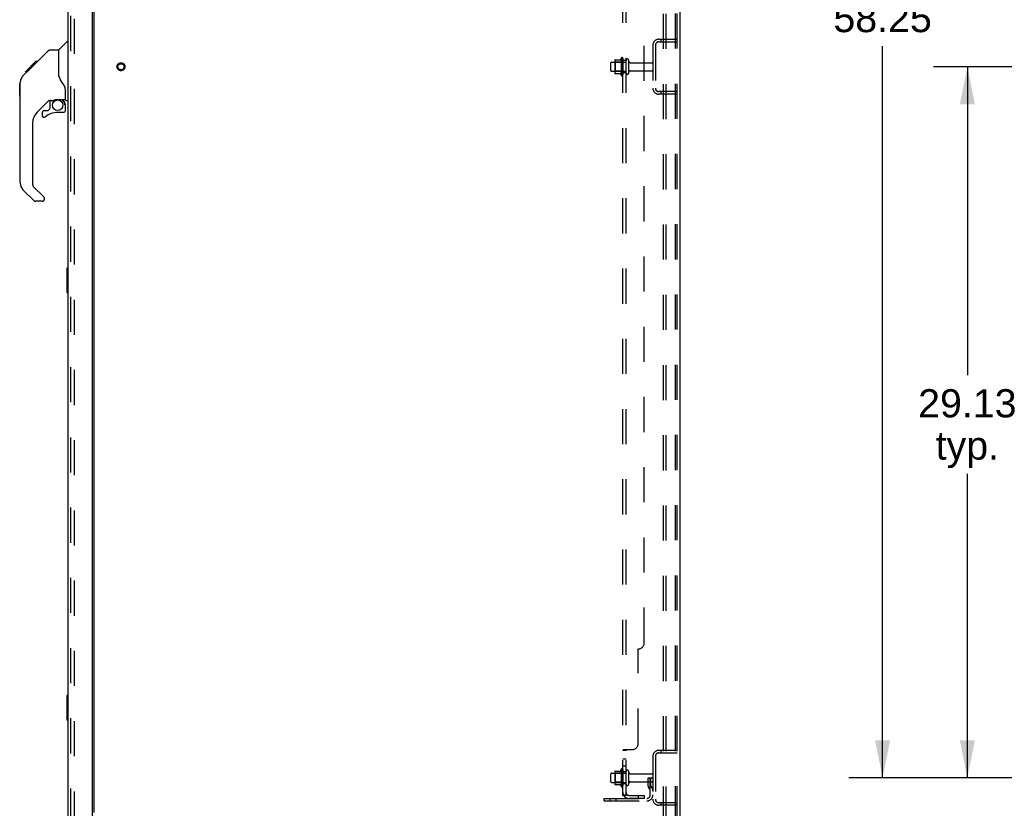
# Model space of a CAD drawing. Header units: inches. Extents: x 0 to 262, y 0 to 169.
# Tile 70 of 74: x 139 to 179, y 57 to 89. Entities that reach past the tile are written whole.
import ezdxf

# ---------------------------------------------------------------- set-up
doc = ezdxf.new("R2010")
doc.units = ezdxf.units.IN
doc.header["$LTSCALE"] = 14.384615
doc.header["$MEASUREMENT"] = 0
doc.linetypes.add('HIDDEN', pattern=[0.2, 0.1, -0.1])
doc.layers.get('0').update_dxf_attribs({"linetype": 'CONTINUOUS'})
for name, color, linetype in [('DEFAULT_2', 8, 'HIDDEN'), ('DIMENSIONS', 7, 'CONTINUOUS'), ('LEFTHAND_DOOR_ASSEMBLY', 7, 'CONTINUOUS'), ('RIGHTHAND_DOOR_ASSEMBLY', 7, 'CONTINUOUS'), ('SUBPANEL', 7, 'CONTINUOUS')]:
    doc.layers.add(name, color=color, linetype=linetype)
doc.styles.get("Standard").update_dxf_attribs({"font": 'arial.ttf'})
doc.dimstyles.new('DIMSTYLE_1', dxfattribs={"dimtxt": 1.153846, "dimasz": 1.538462, "dimexe": 0.09, "dimexo": 0.07, "dimgap": 0.0375, "dimtad": 0, "dimtih": 1, "dimtoh": 1, "dimzin": 4, "dimdsep": 46, "dimtxsty": 'Standard', "dimblk": '_FILLED', "dimblk1": '_FILLED', "dimblk2": '_FILLED', "dimcen": 0.09, "dimadec": 3, "dimazin": 1, "dimtfac": 1, "dimtdec": 3, "dimtofl": 0, "dimtmove": 0, "dimatfit": 3, "dimldrblk": '_FILLED', "dimfxl": 0, "dimtolj": 1, "dimtzin": 4, "dimarcsym": 0})

# ---------------------------------------------------------------- blocks, each defined once
blk = doc.blocks.new('_FILLED')
at = {"color": 0, "linetype": 'ByBlock'}
blk.add_solid([(0, 0), (-1, 0.2), (-1, -0.2)], dxfattribs=at)
blk = doc.blocks.new('*D2')
at = {"layer": 'DIMENSIONS', "color": 2, "linetype": 'Continuous'}
for p, q in [((141.08, 114.751), (146.402, 114.751)), ((163.705, 114.751), (158.382, 114.751))]:
    blk.add_line(p, q, dxfattribs=at)
at = {"layer": 'DIMENSIONS', "color": 2, "linetype": 'Continuous', "xscale": 1.5384615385, "yscale": 1.5384615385, "zscale": 1.5384615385, "rotation": 180}
blk.add_blockref('_FILLED', (141.08, 114.751), dxfattribs=at)
at = {"layer": 'DIMENSIONS', "color": 2, "linetype": 'Continuous', "xscale": 1.5384615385, "yscale": 1.5384615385, "zscale": 1.5384615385}
blk.add_blockref('_FILLED', (163.705, 114.751), dxfattribs=at)
at = {"layer": 'DIMENSIONS', "color": 2, "linetype": 'Continuous', "insert": (152.392, 115.328), "char_height": 1.15385, "width": 10.82642, "attachment_point": 2, "line_spacing_factor": 0.9}
blk.add_mtext('22.63 USABLE\\PDEPTH', dxfattribs=at)
blk = doc.blocks.new('*D4')
at = {"layer": 'DIMENSIONS', "color": 2, "linetype": 'Continuous'}
for p, q in [((183.889, 116.483), (172.958, 116.483)), ((174.343, 116.483), (174.343, 90.504)), ((174.343, 58.233), (174.343, 88.197)), ((183.889, 58.233), (172.958, 58.233))]:
    blk.add_line(p, q, dxfattribs=at)
at = {"layer": 'DIMENSIONS', "color": 2, "linetype": 'Continuous', "xscale": 1.5384615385, "yscale": 1.5384615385, "zscale": 1.5384615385}
for p, rotation in [((174.343, 116.483), 90), ((174.343, 58.233), 270)]:
    blk.add_blockref('_FILLED', p, dxfattribs=dict(at, rotation=rotation))
at = {"layer": 'DIMENSIONS', "color": 2, "linetype": 'Continuous', "insert": (174.343, 89.928), "char_height": 1.1538, "width": 4.03203, "attachment_point": 2, "line_spacing_factor": 0.9}
blk.add_mtext('58.25', dxfattribs=at)
blk = doc.blocks.new('*D6')
at = {"layer": 'DIMENSIONS', "color": 2, "linetype": 'Continuous'}
for p, q in [((183.889, 87.358), (176.431, 87.358)), ((177.815, 87.358), (177.815, 74.727)), ((177.815, 58.233), (177.815, 70.689)), ((183.889, 58.233), (176.431, 58.233))]:
    blk.add_line(p, q, dxfattribs=at)
at = {"layer": 'DIMENSIONS', "color": 2, "linetype": 'Continuous', "xscale": 1.5384615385, "yscale": 1.5384615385, "zscale": 1.5384615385}
for p, rotation in [((177.815, 87.358), 90), ((177.815, 58.233), 270)]:
    blk.add_blockref('_FILLED', p, dxfattribs=dict(at, rotation=rotation))
at = {"layer": 'DIMENSIONS', "color": 2, "linetype": 'Continuous', "insert": (177.815, 74.15), "char_height": 1.1538, "width": 4.03203, "attachment_point": 2, "line_spacing_factor": 0.9}
blk.add_mtext('29.13\\Ptyp.', dxfattribs=at)

msp = doc.modelspace()

# ---------------------------------------------------------------- linework, layer by layer
at = {"color": 3, "linetype": 'Continuous'}
for p, q in [((166.034, 121.254), (166.034, 53.462)), ((142.034, 56.806), (142.034, 117.91))]:
    msp.add_line(p, q, dxfattribs=at)
at = {"layer": 'DEFAULT_2', "color": 8, "linetype": 'HIDDEN'}
for p, q in [((165.355, 121.171), (165.355, 53.546)), ((165.459, 121.171), (165.459, 53.546)), ((165.856, 53.576), (165.856, 121.141)), ((165.93, 53.576), (165.93, 121.141)), ((141.221, 118.093), (141.221, 56.624)), ((165.176, 88.483), (165.93, 88.483)), ((165.176, 88.379), (165.93, 88.379)), ((165.258, 88.483), (165.258, 88.379)), ((164.93, 88.237), (164.93, 86.48)), ((165.034, 88.237), (165.034, 86.48)), ((163.235, 87.546), (163.83, 87.546)), ((163.369, 87.614), (163.369, 87.103)), ((163.389, 87.542), (163.369, 87.562)), ((163.379, 87.636), (163.607, 87.636)), ((163.685, 87.542), (163.389, 87.542)), ((163.389, 87.542), (163.389, 87.175)), ((163.635, 87.714), (163.635, 87.002)), ((163.685, 87.542), (163.705, 87.562)), ((163.685, 87.542), (163.685, 87.175)), ((163.705, 87.692), (163.705, 87.024)), ((163.83, 87.101), (163.83, 87.616)), ((163.94, 87.101), (163.94, 87.616)), ((163.205, 87.201), (163.205, 87.516)), ((163.235, 87.171), (163.83, 87.171)), ((163.389, 87.175), (163.369, 87.155)), ((163.685, 87.175), (163.389, 87.175)), ((163.685, 87.175), (163.705, 87.155)), ((164.002, 87.523), (164.9, 87.523)), ((164.002, 87.193), (164.9, 87.193)), ((163.379, 87.081), (163.607, 87.081)), ((165.93, 86.337), (165.176, 86.337)), ((165.258, 86.337), (165.258, 86.233)), ((165.93, 86.233), (165.176, 86.233)), ((165.176, 59.358), (165.93, 59.358)), ((165.258, 59.358), (165.258, 59.254)), ((164.93, 59.112), (164.93, 57.355)), ((165.034, 59.112), (165.034, 57.355)), ((165.176, 59.254), (165.93, 59.254)), ((163.379, 58.511), (163.607, 58.511)), ((163.635, 58.589), (163.635, 57.877)), ((163.705, 58.567), (163.705, 57.899)), ((163.205, 58.076), (163.205, 58.391)), ((163.235, 58.421), (163.83, 58.421)), ((163.369, 58.489), (163.369, 57.978)), ((163.389, 58.417), (163.369, 58.437)), ((163.685, 58.417), (163.389, 58.417)), ((163.389, 58.417), (163.389, 58.05)), ((163.685, 58.417), (163.705, 58.437)), ((163.685, 58.417), (163.685, 58.05)), ((163.83, 57.976), (163.83, 58.491)), ((163.94, 57.976), (163.94, 58.491)), ((164.002, 58.398), (164.9, 58.398)), ((164.736, 58.233), (164.826, 58.233)), ((164.736, 57.893), (164.736, 58.233)), ((164.826, 58.233), (164.93, 58.233)), ((164.826, 57.532), (164.826, 58.233)), ((164.84, 57.893), (164.84, 58.233)), ((164.93, 58.233), (164.891, 58.233)), ((163.235, 58.046), (163.83, 58.046)), ((163.389, 58.05), (163.369, 58.03)), ((163.379, 57.956), (163.607, 57.956)), ((163.685, 58.05), (163.389, 58.05)), ((163.685, 58.05), (163.705, 58.03)), ((164.002, 58.068), (164.9, 58.068)), ((164.84, 58.058), (164.736, 58.058)), ((164.757, 57.826), (164.806, 57.758)), ((164.842, 57.887), (164.891, 57.819)), ((162.93, 57.389), (164.683, 57.389)), ((162.93, 57.285), (162.93, 57.389)), ((162.93, 57.285), (164.683, 57.285)), ((163.177, 57.285), (163.177, 57.389)), ((163.433, 57.285), (163.433, 57.389)), ((165.93, 57.212), (165.176, 57.212)), ((165.93, 57.108), (165.176, 57.108)), ((165.258, 57.212), (165.258, 57.108))]:
    msp.add_line(p, q, dxfattribs=at)
for radius in [0.164, 0.124]:
    msp.add_circle((143.138, 87.358), radius, dxfattribs=at)
for centre, radius, start, end in [((165.176, 88.237), 0.246, 90, 180), ((165.176, 88.237), 0.142, 90, 180), ((163.235, 87.516), 0.03, 90, 180), ((163.379, 87.626), 0.01, 90, 174.8062), ((163.51, 87.614), 0.141, 174.7919, 180), ((163.588, 87.646), 0.01, 270, 336.0321), ((164.235, 87.358), 0.698, 149.3369, 156.0321), ((163.666, 87.692), 0.0384, 0, 145.5503), ((163.885, 87.616), 0.055, 360, 180), ((164.002, 87.586), 0.0625, 180, 270), ((163.235, 87.201), 0.03, 180, 270), ((164.002, 87.131), 0.0625, 90, 180), ((164.9, 87.493), 0.03, 360, 90), ((164.9, 87.223), 0.03, 270, 0), ((163.51, 87.103), 0.141, 180, 185.2081), ((163.379, 87.091), 0.01, 185.1938, 270), ((163.588, 87.071), 0.01, 23.9679, 90), ((164.235, 87.358), 0.698, 203.9679, 210.6631), ((163.666, 87.024), 0.0384, 214.4497, 360), ((163.885, 87.101), 0.055, 180, 0), ((165.176, 86.48), 0.246, 180, 270), ((165.176, 86.48), 0.142, 180, 270), ((165.176, 59.112), 0.246, 90, 180), ((165.176, 59.112), 0.142, 90, 180), ((163.379, 58.501), 0.01, 90, 174.8062), ((163.51, 58.489), 0.141, 174.7919, 180), ((163.588, 58.521), 0.01, 270, 336.0321), ((164.235, 58.233), 0.698, 149.3369, 156.0321), ((163.666, 58.567), 0.0384, 0, 145.5503), ((163.885, 58.491), 0.055, 360, 180), ((163.235, 58.391), 0.03, 90, 180), ((164.002, 58.461), 0.0625, 180, 270), ((164.9, 58.368), 0.03, 360, 90), ((164.9, 58.098), 0.03, 270, 0), ((163.235, 58.076), 0.03, 180, 270), ((163.51, 57.978), 0.141, 180, 185.2081), ((163.379, 57.966), 0.01, 185.1938, 270), ((163.588, 57.946), 0.01, 23.9679, 90), ((164.235, 58.233), 0.698, 203.9679, 210.6631), ((163.666, 57.899), 0.0384, 214.4497, 360), ((163.885, 57.976), 0.055, 180, 0), ((164.002, 58.006), 0.0625, 90, 180), ((164.85, 57.893), 0.114, 180, 215.7539), ((164.722, 57.697), 0.104, 0, 35.7539), ((164.85, 57.893), 0.01, 180, 215.7539), ((164.722, 57.697), 0.208, 0, 35.7539), ((164.683, 57.532), 0.246, 270, 360), ((164.683, 57.532), 0.142, 270, 360), ((165.176, 57.355), 0.246, 180, 270), ((165.176, 57.355), 0.142, 180, 270)]:
    msp.add_arc(centre, radius, start, end, dxfattribs=at)
at = {"layer": 'LEFTHAND_DOOR_ASSEMBLY', "color": 8, "linetype": 'HIDDEN'}
msp.add_line((141.08, 56.355), (141.08, 118.362), dxfattribs=at)
at = {"layer": 'LEFTHAND_DOOR_ASSEMBLY', "color": 7, "linetype": 'Continuous'}
for p, q in [((138.988, 86.652), (139.007, 86.672)), ((138.988, 86.175), (138.988, 86.652)), ((138.988, 86.175), (139.007, 86.156))]:
    msp.add_line(p, q, dxfattribs=at)
for centre, radius, start, end in [((139.44, 86.687), 0.433, 137.2727, 137.7614), ((140.661, 85.803), 0.197, 4.4998, 45), ((139.992, 85.486), 0.0787, 90, 180), ((140.779, 85.565), 0.0787, 270, 360), ((139.992, 85.367), 0.0787, 180, 309.5212), ((139.401, 82.6), 0.394, 180, 225), ((139.631, 81.925), 0.0787, 225, 232.5), ((139.631, 81.925), 0.0787, 240, 262.5), ((139.913, 81.925), 0.0787, 270, 279)]:
    msp.add_arc(centre, radius, start, end, dxfattribs=at)
at = {"layer": 'RIGHTHAND_DOOR_ASSEMBLY', "color": 3, "linetype": 'Continuous'}
for p, q in [((140.976, 56.355), (140.976, 118.362)), ((141.955, 118.484), (141.955, 56.232))]:
    msp.add_line(p, q, dxfattribs=at)
at = {"layer": 'RIGHTHAND_DOOR_ASSEMBLY', "color": 8, "linetype": 'HIDDEN'}
msp.add_line((141.08, 56.355), (141.08, 118.362), dxfattribs=at)
at = {"layer": 'RIGHTHAND_DOOR_ASSEMBLY', "color": 7, "linetype": 'Continuous'}
for p, q in [((140.588, 88.053), (140.886, 88.351)), ((140.976, 88.362), (140.913, 88.362)), ((139.541, 87.4), (140.165, 88.024)), ((140.221, 88.047), (140.582, 88.047)), ((140.582, 88.047), (140.582, 86.943)), ((139.233, 87.158), (139.642, 87.568)), ((139.642, 87.568), (139.644, 87.57)), ((139.709, 87.568), (139.642, 87.568)), ((139.643, 87.568), (139.709, 87.568)), ((139.644, 87.57), (139.711, 87.57)), ((139.122, 86.98), (139.401, 87.259)), ((139.228, 87.154), (139.232, 87.157)), ((139.228, 87.154), (139.295, 87.154)), ((139.232, 87.157), (139.298, 87.157)), ((139.233, 87.158), (139.299, 87.158)), ((139.381, 87.239), (139.314, 87.239)), ((139.4, 87.259), (139.534, 87.392)), ((139.4, 87.326), (139.467, 87.326)), ((139.428, 87.286), (139.401, 87.259)), ((139.462, 87.32), (139.428, 87.286)), ((139.505, 87.364), (139.462, 87.32)), ((139.549, 87.408), (139.482, 87.408)), ((139.541, 87.4), (139.505, 87.364)), ((139.559, 87.484), (139.626, 87.484)), ((140.601, 86.952), (140.582, 87.005)), ((140.63, 86.886), (140.601, 86.952)), ((139.007, 82.6), (139.007, 86.703)), ((140.858, 86.02), (140.858, 86.426)), ((140.194, 85.985), (139.692, 85.484)), ((140.228, 85.975), (140.228, 85.649)), ((140.27, 85.98), (140.358, 85.98)), ((140.543, 86.022), (140.838, 86.022)), ((140.72, 86.022), (140.8, 85.942)), ((140.792, 85.934), (140.786, 85.928)), ((140.897, 85.98), (140.976, 85.98)), ((139.992, 85.565), (140.144, 85.565)), ((140.153, 85.568), (140.224, 85.64)), ((140.838, 85.803), (140.858, 85.803)), ((140.858, 85.565), (140.858, 85.803)), ((139.913, 85.486), (139.913, 85.367)), ((140.779, 85.486), (140.543, 85.486)), ((139.519, 85.066), (139.519, 82.514)), ((139.575, 81.869), (139.123, 82.322)), ((139.542, 82.459), (139.978, 82.023)), ((139.992, 81.99), (139.992, 81.925)), ((139.913, 81.846), (139.631, 81.846)), ((140.916, 79.093), (140.916, 78.123)), ((140.976, 79.108), (140.931, 79.108)), ((140.963, 79.008), (140.963, 78.208)), ((140.931, 78.108), (140.976, 78.108)), ((140.916, 61.593), (140.916, 60.623)), ((140.976, 61.608), (140.931, 61.608)), ((140.963, 61.508), (140.963, 60.708)), ((140.931, 60.608), (140.976, 60.608))]:
    msp.add_line(p, q, dxfattribs=at)
for points in [[(140.165, 88.024), (140.173, 88.031), (140.182, 88.037), (140.191, 88.041), (140.201, 88.044), (140.211, 88.046), (140.221, 88.047)], [(139.122, 86.98), (139.102, 86.959), (139.077, 86.926), (139.055, 86.891), (139.038, 86.854), (139.024, 86.815), (139.014, 86.775), (139.009, 86.734), (139.007, 86.703)], [(140.805, 86.597), (140.754, 86.67), (140.705, 86.748), (140.664, 86.819), (140.63, 86.886)], [(140.858, 86.426), (140.857, 86.45), (140.852, 86.484), (140.843, 86.518), (140.831, 86.55), (140.816, 86.579), (140.805, 86.597)], [(140.358, 85.98), (140.359, 85.98), (140.367, 85.981), (140.375, 85.983), (140.385, 85.986), (140.397, 85.99), (140.41, 85.995), (140.425, 86), (140.442, 86.006), (140.459, 86.01), (140.478, 86.015), (140.497, 86.018), (140.516, 86.02), (140.534, 86.021), (140.543, 86.022)], [(140.838, 85.803), (140.837, 85.817), (140.836, 85.83), (140.833, 85.844), (140.829, 85.857), (140.824, 85.87), (140.818, 85.883), (140.812, 85.895), (140.804, 85.907), (140.795, 85.918), (140.786, 85.928)], [(140.8, 85.942), (140.8, 85.942), (140.799, 85.941), (140.799, 85.94), (140.797, 85.939), (140.796, 85.938), (140.792, 85.934)], [(140.961, 79.044), (140.961, 79.039), (140.962, 79.033), (140.962, 79.027), (140.962, 79.021), (140.962, 79.014), (140.963, 79.008)], [(140.963, 78.208), (140.962, 78.202), (140.962, 78.196), (140.962, 78.189), (140.962, 78.184), (140.961, 78.178), (140.961, 78.172)], [(140.961, 61.544), (140.961, 61.539), (140.962, 61.533), (140.962, 61.527), (140.962, 61.521), (140.962, 61.514), (140.963, 61.508)], [(140.963, 60.708), (140.962, 60.702), (140.962, 60.696), (140.962, 60.689), (140.962, 60.684), (140.961, 60.678), (140.961, 60.672)]]:
    msp.add_lwpolyline(points, dxfattribs=at)
msp.add_circle((140.543, 85.781), 0.217, dxfattribs=at)
for centre, radius, start, end in [((140.913, 88.323), 0.0394, 90, 135), ((140.602, 88.039), 0.0197, 135, 180), ((139.44, 86.687), 0.433, 137.2727, 137.7614), ((140.27, 85.783), 0.197, 90, 135), ((140.661, 85.803), 0.197, 0, 45), ((140.838, 86.041), 0.0197, 270, 360), ((140.897, 86.02), 0.0394, 180, 270), ((139.992, 85.486), 0.0787, 90, 180), ((140.144, 85.577), 0.0118, 270, 315), ((140.216, 85.649), 0.0118, 315, 360), ((140.779, 85.565), 0.0787, 270, 360), ((140.11, 85.066), 0.591, 135, 180), ((139.992, 85.367), 0.0787, 180, 309.5212), ((140.543, 84.699), 0.787, 90, 129.5212), ((139.401, 82.6), 0.394, 180, 225), ((139.598, 82.514), 0.0787, 180, 225), ((139.913, 81.925), 0.0787, 270, 360), ((139.944, 81.99), 0.0472, 0, 45), ((139.631, 81.925), 0.0787, 225, 270), ((140.931, 79.093), 0.015, 90, 180), ((140.961, 79.093), 0.015, 0, 90), ((140.931, 78.123), 0.015, 180, 270), ((140.961, 78.123), 0.015, 270, 360), ((140.931, 61.593), 0.015, 90, 180), ((140.961, 61.593), 0.015, 0, 90), ((140.931, 60.623), 0.015, 180, 270), ((140.961, 60.623), 0.015, 270, 360)]:
    msp.add_arc(centre, radius, start, end, dxfattribs=at)
at = {"layer": 'SUBPANEL', "color": 8, "linetype": 'HIDDEN'}
for p, q in [((163.705, 57.514), (163.705, 117.202)), ((163.83, 57.514), (163.83, 117.202)), ((164.58, 63.764), (164.58, 110.952)), ((163.83, 87.608), (163.705, 87.608)), ((163.83, 87.108), (163.705, 87.108)), ((164.33, 59.639), (164.33, 63.514)), ((163.83, 59.354), (163.705, 59.354)), ((163.714, 59.367), (163.711, 59.365)), ((163.732, 59.376), (163.728, 59.374)), ((163.74, 59.379), (163.732, 59.376)), ((163.759, 59.389), (164.08, 59.389)), ((163.849, 59.374), (163.848, 59.372)), ((163.83, 58.992), (163.705, 58.992)), ((163.83, 58.711), (163.705, 58.711)), ((163.83, 58.483), (163.705, 58.483)), ((163.83, 57.983), (163.705, 57.983)), ((163.83, 57.514), (163.705, 57.514)), ((163.759, 57.476), (163.855, 57.555)), ((163.942, 57.514), (164.58, 57.514)), ((164.58, 57.389), (163.942, 57.389)), ((164.33, 57.514), (164.33, 57.389)), ((164.58, 57.514), (164.58, 57.389))]:
    msp.add_line(p, q, dxfattribs=at)
for points in [[(163.728, 59.374), (163.724, 59.372), (163.721, 59.371), (163.717, 59.369), (163.714, 59.367), (163.711, 59.365), (163.709, 59.363), (163.707, 59.361), (163.706, 59.359), (163.705, 59.357), (163.705, 59.356), (163.705, 59.354)], [(163.707, 59.361), (163.706, 59.359), (163.705, 59.357), (163.705, 59.356), (163.705, 59.354)], [(163.759, 59.389), (163.757, 59.388), (163.754, 59.386), (163.751, 59.384), (163.747, 59.382), (163.743, 59.381), (163.74, 59.379)], [(163.844, 59.37), (163.84, 59.367), (163.839, 59.366), (163.837, 59.364), (163.835, 59.363), (163.833, 59.361), (163.832, 59.36), (163.831, 59.358), (163.83, 59.357), (163.83, 59.355), (163.83, 59.354)], [(163.837, 59.364), (163.835, 59.363), (163.833, 59.361), (163.832, 59.36), (163.831, 59.358), (163.83, 59.357), (163.83, 59.355), (163.83, 59.354)], [(163.855, 59.389), (163.856, 59.388), (163.856, 59.386), (163.856, 59.384), (163.856, 59.383), (163.855, 59.381), (163.854, 59.38), (163.853, 59.378), (163.852, 59.376), (163.851, 59.375), (163.849, 59.374), (163.848, 59.372), (163.846, 59.371), (163.844, 59.37)], [(163.855, 59.389), (163.856, 59.388), (163.856, 59.386), (163.856, 59.384), (163.856, 59.383), (163.855, 59.381), (163.854, 59.38), (163.853, 59.378), (163.852, 59.376), (163.851, 59.375)], [(163.728, 57.494), (163.724, 57.496), (163.721, 57.497), (163.717, 57.499), (163.714, 57.501), (163.711, 57.503), (163.709, 57.505), (163.707, 57.507), (163.706, 57.509), (163.705, 57.511), (163.705, 57.513), (163.705, 57.514)], [(163.759, 57.476), (163.757, 57.478), (163.754, 57.481), (163.751, 57.483), (163.747, 57.485), (163.743, 57.487), (163.74, 57.489), (163.736, 57.491), (163.728, 57.494)], [(163.834, 57.537), (163.834, 57.537), (163.834, 57.537), (163.834, 57.537), (163.833, 57.537), (163.833, 57.537), (163.832, 57.536), (163.832, 57.536), (163.831, 57.536), (163.831, 57.535), (163.83, 57.535), (163.829, 57.535), (163.829, 57.534), (163.828, 57.534), (163.828, 57.534), (163.827, 57.533), (163.826, 57.533), (163.825, 57.533), (163.825, 57.532), (163.824, 57.532), (163.823, 57.531), (163.823, 57.531), (163.822, 57.531), (163.821, 57.53), (163.82, 57.53), (163.819, 57.53), (163.819, 57.529), (163.818, 57.529), (163.817, 57.528), (163.816, 57.528), (163.815, 57.528), (163.814, 57.527), (163.813, 57.527), (163.813, 57.527), (163.812, 57.526), (163.811, 57.526), (163.81, 57.525), (163.809, 57.525), (163.808, 57.525), (163.807, 57.524), (163.806, 57.524), (163.805, 57.523), (163.804, 57.523), (163.803, 57.523), (163.802, 57.522), (163.8, 57.522), (163.799, 57.521), (163.798, 57.521), (163.797, 57.521), (163.796, 57.52), (163.795, 57.52), (163.794, 57.52), (163.792, 57.519), (163.791, 57.519), (163.79, 57.519), (163.789, 57.518), (163.788, 57.518), (163.787, 57.518), (163.786, 57.517), (163.785, 57.517), (163.784, 57.517), (163.783, 57.517), (163.782, 57.516), (163.781, 57.516), (163.78, 57.516), (163.779, 57.516), (163.778, 57.516), (163.777, 57.515), (163.776, 57.515), (163.775, 57.515), (163.774, 57.515), (163.773, 57.515), (163.772, 57.515), (163.772, 57.514), (163.771, 57.514), (163.771, 57.514), (163.77, 57.514), (163.77, 57.514), (163.77, 57.514)], [(163.77, 57.514), (163.77, 57.514), (163.77, 57.514), (163.77, 57.514), (163.771, 57.514), (163.771, 57.514), (163.772, 57.514), (163.772, 57.514), (163.773, 57.514), (163.774, 57.514)], [(163.848, 57.542), (163.844, 57.538), (163.842, 57.536), (163.84, 57.534), (163.839, 57.531), (163.837, 57.529), (163.835, 57.527), (163.833, 57.524), (163.832, 57.522), (163.831, 57.52), (163.83, 57.518), (163.83, 57.516), (163.83, 57.514)], [(163.83, 57.534), (163.83, 57.535), (163.831, 57.535), (163.831, 57.535), (163.832, 57.536), (163.832, 57.536), (163.833, 57.537), (163.833, 57.537), (163.833, 57.537), (163.834, 57.537), (163.834, 57.537), (163.834, 57.537)], [(163.855, 57.555), (163.856, 57.555), (163.856, 57.554), (163.856, 57.553), (163.856, 57.552), (163.855, 57.551), (163.854, 57.55), (163.853, 57.548), (163.852, 57.547), (163.851, 57.545), (163.849, 57.544), (163.848, 57.542)]]:
    msp.add_lwpolyline(points, dxfattribs=at)
for centre, radius, start, end in [((164.33, 63.764), 0.25, 270, 360), ((164.08, 59.639), 0.25, 270, 360), ((163.942, 57.626), 0.237, 180, 270), ((163.942, 57.626), 0.112, 180, 270)]:
    msp.add_arc(centre, radius, start, end, dxfattribs=at)

# ---------------------------------------------------------------- dimensions: what is measured, and where the dimension line sits
at = {"layer": 'DIMENSIONS', "color": 2, "linetype": 'Continuous'}
dim = msp.add_linear_dim(base=(174.343, 116.483), p1=(183.959, 58.233), p2=(183.959, 116.483), angle=90, dimstyle='DIMSTYLE_1', dxfattribs=at)
dim.commit()
dim.dimension.update_dxf_attribs({"geometry": '*D4', "text_midpoint": (174.342, 89.344), "dimtype": 160})
dim = msp.add_linear_dim(base=(163.70485414, 114.75131417), p1=(141.07985414, 56.212137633), p2=(163.70485414, 59.389387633), text='<> USABLE\\PDEPTH', dimstyle='DIMSTYLE_1', dxfattribs=at)
dim.commit()
dim.dimension.update_dxf_attribs({"geometry": '*D2', "text_midpoint": (152.39235414, 113.885929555), "dimtype": 160})
dim = msp.add_linear_dim(base=(177.815146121, 58.233137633), p1=(183.95886411, 87.358137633), p2=(183.95886411, 58.233137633), angle=270, text='<>\\Ptyp.', dimstyle='DIMSTYLE_1', dxfattribs=at)
dim.commit()
dim.dimension.update_dxf_attribs({"geometry": '*D6', "text_midpoint": (177.815146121, 72.707909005), "dimtype": 160})

doc.saveas('drawing.dxf')
